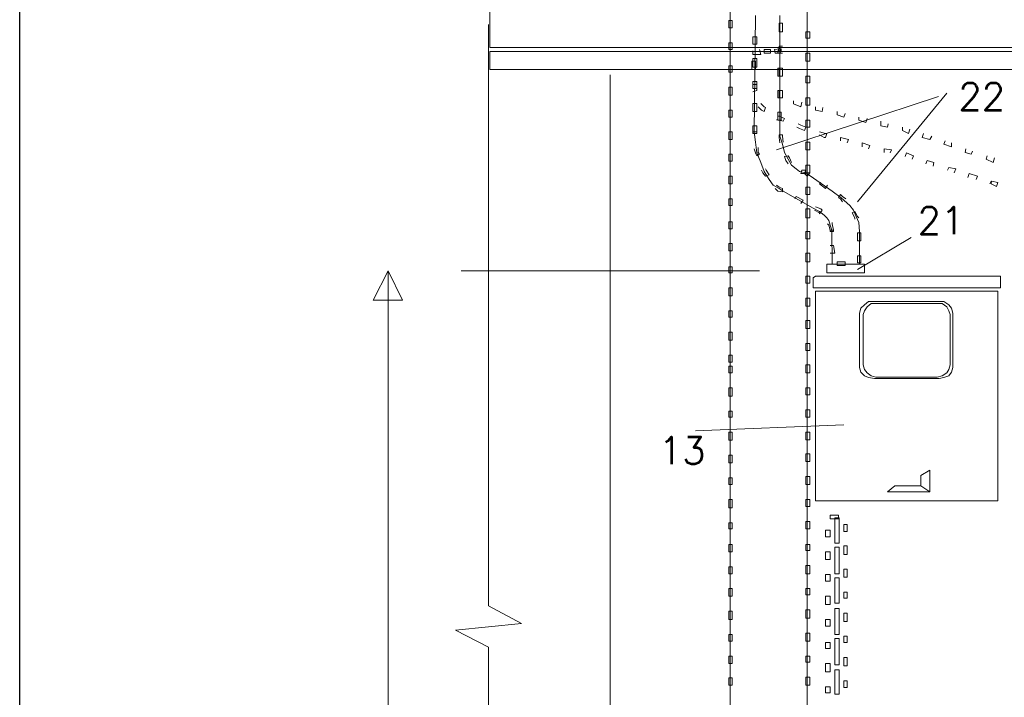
# Model space of a CAD drawing. Header units: metres. Extents: x -81 to 1042, y -541 to 334.
# Tile 104 of 130: x 922.07 to 925.68, y 212.88 to 215.37. Entities that reach past the tile are written whole.
import ezdxf

# ---------------------------------------------------------------- set-up
doc = ezdxf.new("R2010")
doc.units = ezdxf.units.M
doc.layers.add('LAYER 1', color=7, linetype='Continuous', lineweight=20)
doc.layers.add('P-CONTORNO', color=4, linetype='Continuous', lineweight=30)
doc.styles.add('txt', font='txt.shx')

msp = doc.modelspace()

# ---------------------------------------------------------------- linework, layer by layer
at = {"layer": 'LAYER 1', "color": 7}
for p, q in [((923.7913, 215.5706), (923.7913, 215.2706)), ((923.7863, 215.3556), (923.7863, 213.2206)), ((923.7913, 215.2706), (927.1583, 215.2706)), ((927.1583, 215.2556), (923.7913, 215.2556)), ((923.7913, 215.2556), (923.7913, 215.1906)), ((923.7913, 215.1906), (927.1583, 215.1906)), ((924.2333, 215.1706), (924.2333, 211.1506)), ((924.8433, 214.8956), (925.4383, 215.0906)), ((925.1413, 214.7036), (925.4683, 215.1036)), ((925.1413, 214.4556), (925.3383, 214.5736)), ((925.1663, 214.4756), (925.0283, 214.4756)), ((925.0283, 214.4756), (925.0283, 214.4436)), ((925.1663, 214.4436), (925.1663, 214.4756)), ((923.4183, 214.4506), (923.4183, 211.1556)), ((923.6863, 214.4506), (924.7813, 214.4506)), ((924.9863, 214.4306), (924.9783, 214.4256)), ((924.9783, 214.4256), (924.9783, 214.3886)), ((925.6663, 214.4306), (924.9863, 214.4306)), ((925.0283, 214.4436), (925.1663, 214.4436)), ((925.6663, 214.4256), (925.6663, 214.4306)), ((925.6663, 214.3886), (925.6663, 214.4256)), ((924.9783, 214.3886), (924.9863, 214.3886)), ((924.9863, 214.3886), (925.6663, 214.3886)), ((925.6563, 214.3756), (924.9863, 214.3756)), ((924.9863, 214.3756), (924.9863, 213.6056)), ((925.6563, 213.6056), (925.6563, 214.3756)), ((925.1533, 214.3136), (925.1663, 214.3256)), ((925.1663, 214.3256), (925.1813, 214.3386)), ((925.1663, 214.3036), (925.1763, 214.3186)), ((925.1763, 214.3186), (925.1913, 214.3306)), ((925.1813, 214.3386), (925.2033, 214.3386)), ((925.1913, 214.3306), (925.2083, 214.3306)), ((925.2033, 214.3386), (925.4583, 214.3386)), ((925.2083, 214.3306), (925.4513, 214.3306)), ((925.4513, 214.3306), (925.4683, 214.3186)), ((925.4583, 214.3386), (925.4763, 214.3256)), ((925.4683, 214.3186), (925.4763, 214.3036)), ((925.4763, 214.3256), (925.4863, 214.3136)), ((925.1483, 214.2956), (925.1533, 214.3136)), ((925.1483, 214.0956), (925.1483, 214.2956)), ((925.1613, 214.2906), (925.1663, 214.3036)), ((925.1613, 214.1056), (925.1613, 214.2906)), ((925.4763, 214.3036), (925.4813, 214.2906)), ((925.4813, 214.2906), (925.4813, 214.1056)), ((925.4863, 214.3136), (925.4913, 214.2956)), ((925.4913, 214.2956), (925.4913, 214.0956)), ((925.1663, 214.0886), (925.1613, 214.1056)), ((925.4813, 214.1056), (925.4763, 214.0886)), ((925.1533, 214.0786), (925.1483, 214.0956)), ((925.1663, 214.0656), (925.1533, 214.0786)), ((925.1763, 214.0756), (925.1663, 214.0886)), ((925.1813, 214.0586), (925.1663, 214.0656)), ((925.1913, 214.0656), (925.1763, 214.0756)), ((925.2083, 214.0606), (925.1913, 214.0656)), ((925.4513, 214.0656), (925.4333, 214.0606)), ((925.4683, 214.0756), (925.4513, 214.0656)), ((925.4763, 214.0656), (925.4583, 214.0586)), ((925.4763, 214.0886), (925.4683, 214.0756)), ((925.4863, 214.0786), (925.4763, 214.0656)), ((925.4913, 214.0956), (925.4863, 214.0786)), ((925.2033, 214.0556), (925.1813, 214.0586)), ((925.4413, 214.0556), (925.2033, 214.0556)), ((925.4333, 214.0606), (925.2083, 214.0606)), ((925.4583, 214.0586), (925.4413, 214.0556)), ((925.0913, 213.8856), (924.5463, 213.8636)), ((925.3733, 213.6986), (925.4063, 213.7186)), ((925.4063, 213.7186), (925.4063, 213.6386)), ((925.3733, 213.6606), (925.3733, 213.6986)), ((925.2513, 213.6386), (925.2783, 213.6606)), ((925.4063, 213.6386), (925.2513, 213.6386)), ((925.2783, 213.6606), (925.3733, 213.6606)), ((925.3733, 213.6606), (925.4063, 213.6386)), ((925.4063, 213.6386), (925.3733, 213.6606)), ((924.9863, 213.6056), (925.6563, 213.6056)), ((923.7863, 213.2206), (923.9083, 213.1556)), ((923.9083, 213.1556), (923.6663, 213.1306)), ((923.6663, 213.1306), (923.7863, 213.0686)), ((923.7863, 213.0686), (923.7863, 211.1606))]:
    msp.add_line(p, q, dxfattribs=at)
at = {"layer": 'LAYER 1'}
for p, q in [((924.6733, 215.5806), (924.6733, 209.8586)), ((924.9563, 209.8586), (924.9563, 215.5806)), ((924.6813, 215.3706), (924.6683, 215.3706)), ((924.6683, 215.3706), (924.6683, 215.3436)), ((924.6813, 215.3436), (924.6813, 215.3706)), ((924.7613, 214.9606), (924.7663, 215.3886)), ((924.8563, 215.3886), (924.8563, 214.9456)), ((924.6683, 215.3436), (924.6813, 215.3436)), ((924.8663, 215.3606), (924.8533, 215.3606)), ((924.8533, 215.3606), (924.8533, 215.3286)), ((924.8533, 215.3286), (924.8663, 215.3286)), ((924.8663, 215.3286), (924.8663, 215.3606)), ((924.9663, 215.3286), (924.9513, 215.3286)), ((924.9513, 215.3286), (924.9513, 215.3056)), ((924.9663, 215.3056), (924.9663, 215.3286)), ((924.7713, 215.3106), (924.7563, 215.3106)), ((924.7563, 215.3106), (924.7563, 215.2836)), ((924.7713, 215.2836), (924.7713, 215.3106)), ((924.9513, 215.3056), (924.9663, 215.3056)), ((924.6813, 215.2886), (924.6683, 215.2886)), ((924.6683, 215.2886), (924.6683, 215.2636)), ((924.6683, 215.2636), (924.6813, 215.2636)), ((924.6813, 215.2636), (924.6813, 215.2886)), ((924.7563, 215.2836), (924.7713, 215.2836)), ((924.7563, 215.2456), (924.7563, 215.2586)), ((924.7813, 215.2636), (924.7863, 215.2456)), ((924.8213, 215.2636), (924.7983, 215.2636)), ((924.7983, 215.2636), (924.7983, 215.2506)), ((924.8213, 215.2506), (924.8213, 215.2636)), ((924.8563, 215.2656), (924.8363, 215.2636)), ((924.8363, 215.2636), (924.8383, 215.2506)), ((924.8483, 215.2506), (924.8533, 215.2756)), ((924.8483, 215.2506), (924.8483, 215.2586)), ((924.8483, 215.2586), (924.8613, 215.2586)), ((924.8533, 215.2756), (924.8663, 215.2756)), ((924.8613, 215.2586), (924.8563, 215.2656)), ((924.8613, 215.2656), (924.8563, 215.2656)), ((924.8563, 215.2506), (924.8613, 215.2586)), ((924.8613, 215.2586), (924.8613, 215.2656)), ((924.7663, 215.2206), (924.7533, 215.2206)), ((924.7533, 215.2206), (924.7533, 215.1906)), ((924.7863, 215.2456), (924.7563, 215.2456)), ((924.7713, 215.2306), (924.7563, 215.2306)), ((924.7563, 215.2306), (924.7563, 215.1986)), ((924.7663, 215.1906), (924.7663, 215.2206)), ((924.7713, 215.1986), (924.7713, 215.2306)), ((924.7983, 215.2506), (924.8213, 215.2506)), ((924.8383, 215.2506), (924.8563, 215.2506)), ((924.8663, 215.2506), (924.8483, 215.2506)), ((924.8663, 215.2506), (924.8483, 215.2506)), ((924.9663, 215.2506), (924.9513, 215.2506)), ((924.9513, 215.2506), (924.9513, 215.2206)), ((924.9513, 215.2206), (924.9663, 215.2206)), ((924.9663, 215.2206), (924.9663, 215.2506)), ((924.6813, 215.2036), (924.6683, 215.2036)), ((924.6683, 215.2036), (924.6683, 215.1806)), ((924.6813, 215.1806), (924.6813, 215.2036)), ((924.7533, 215.1906), (924.7663, 215.1906)), ((924.7563, 215.1986), (924.7713, 215.1986)), ((924.8663, 215.1956), (924.8483, 215.1956)), ((924.8483, 215.1956), (924.8483, 215.1656)), ((924.8663, 215.1956), (924.8533, 215.1956)), ((924.8533, 215.1956), (924.8533, 215.1656)), ((924.8663, 215.1656), (924.8663, 215.1956)), ((924.8663, 215.1656), (924.8663, 215.1956)), ((924.6683, 215.1806), (924.6813, 215.1806)), ((924.8483, 215.1656), (924.8663, 215.1656)), ((924.8533, 215.1656), (924.8663, 215.1656)), ((924.9663, 215.1656), (924.9513, 215.1656)), ((924.9513, 215.1656), (924.9513, 215.1406)), ((924.9663, 215.1406), (924.9663, 215.1656)), ((924.6813, 215.1256), (924.6683, 215.1256)), ((924.6683, 215.1256), (924.6683, 215.0956)), ((924.6813, 215.0956), (924.6813, 215.1256)), ((924.7713, 215.1456), (924.7563, 215.1456)), ((924.7563, 215.1456), (924.7563, 215.1206)), ((924.7563, 215.1356), (924.7713, 215.1356)), ((924.7563, 215.1206), (924.7713, 215.1206)), ((924.7713, 215.1136), (924.7563, 215.1086)), ((924.7713, 215.1206), (924.7713, 215.1456)), ((924.7713, 215.1356), (924.7713, 215.1136)), ((924.8483, 215.0856), (924.8483, 215.1136)), ((924.8483, 215.1136), (924.8663, 215.1136)), ((924.8663, 215.1136), (924.8533, 215.1136)), ((924.8533, 215.1136), (924.8533, 215.0856)), ((924.8663, 215.0856), (924.8663, 215.1136)), ((924.9513, 215.1406), (924.9663, 215.1406)), ((924.6683, 215.0956), (924.6813, 215.0956)), ((924.8613, 215.0856), (924.8483, 215.0856)), ((924.8533, 215.0856), (924.8663, 215.0856)), ((924.9063, 215.0636), (924.9063, 215.0756)), ((924.9663, 215.0856), (924.9513, 215.0856)), ((924.9513, 215.0856), (924.9513, 215.0586)), ((924.9663, 215.0586), (924.9663, 215.0856)), ((924.6813, 215.0406), (924.6683, 215.0406)), ((924.6683, 215.0406), (924.6683, 215.0156)), ((924.6813, 215.0156), (924.6813, 215.0406)), ((924.7713, 215.0656), (924.7563, 215.0656)), ((924.7563, 215.0656), (924.7563, 215.0356)), ((924.7713, 215.0356), (924.7713, 215.0656)), ((924.7763, 215.0536), (924.7883, 215.0406)), ((924.7983, 215.0536), (924.7863, 215.0656)), ((924.7883, 215.0406), (924.7983, 215.0356)), ((924.8033, 215.0506), (924.7983, 215.0536)), ((924.7983, 215.0356), (924.8033, 215.0506)), ((924.9333, 215.0536), (924.9063, 215.0636)), ((924.9363, 215.0706), (924.9333, 215.0536)), ((924.9513, 215.0586), (924.9663, 215.0586)), ((924.9863, 215.0406), (924.9863, 215.0536)), ((925.0113, 215.0356), (924.9863, 215.0406)), ((925.0133, 215.0506), (925.0113, 215.0356)), ((924.6683, 215.0156), (924.6813, 215.0156)), ((924.7563, 215.0356), (924.7713, 215.0356)), ((924.8433, 215.0056), (924.8483, 215.0056)), ((924.8613, 215.0336), (924.8483, 215.0336)), ((924.8483, 215.0336), (924.8483, 215.0036)), ((924.8533, 215.0186), (924.8483, 215.0186)), ((924.8483, 215.0056), (924.8683, 215.0006)), ((924.8483, 215.0036), (924.8613, 215.0036)), ((924.8733, 215.0106), (924.8533, 215.0186)), ((924.8613, 215.0036), (924.8613, 215.0336)), ((924.8683, 215.0006), (924.8733, 215.0106)), ((924.9663, 215.0036), (924.9513, 215.0036)), ((924.9513, 215.0036), (924.9513, 214.9786)), ((924.9663, 214.9786), (924.9663, 215.0036)), ((925.0663, 215.0236), (925.0663, 215.0356)), ((925.0913, 215.0156), (925.0663, 215.0236)), ((925.0963, 215.0286), (925.0913, 215.0156)), ((925.1463, 215.0036), (925.1463, 215.0156)), ((925.1713, 214.9956), (925.1463, 215.0036)), ((925.1763, 215.0106), (925.1713, 214.9956)), ((924.7713, 214.9836), (924.7563, 214.9836)), ((924.7563, 214.9836), (924.7563, 214.9606)), ((924.7713, 214.9606), (924.7713, 214.9836)), ((924.9183, 214.9786), (924.9283, 214.9736)), ((924.9333, 214.9856), (924.9233, 214.9906)), ((924.9283, 214.9736), (924.9463, 214.9656)), ((924.9513, 214.9786), (924.9333, 214.9856)), ((924.9463, 214.9656), (924.9513, 214.9786)), ((924.9513, 214.9786), (924.9663, 214.9786)), ((925.2263, 214.9836), (925.2263, 215.0006)), ((925.2513, 214.9786), (925.2263, 214.9836)), ((925.2533, 214.9906), (925.2513, 214.9786)), ((925.3063, 214.9656), (925.3063, 214.9786)), ((925.3333, 214.9706), (925.3283, 214.9556)), ((924.6813, 214.9606), (924.6683, 214.9606)), ((924.6683, 214.9606), (924.6683, 214.9336)), ((924.6683, 214.9336), (924.6813, 214.9336)), ((924.6813, 214.9336), (924.6813, 214.9606)), ((924.7563, 214.9606), (924.7713, 214.9606)), ((924.7563, 214.9606), (924.7563, 214.9556)), ((924.7563, 214.9556), (924.7713, 214.9556)), ((924.7663, 214.9236), (924.7613, 214.9606)), ((924.7713, 214.9556), (924.7713, 214.9606)), ((924.8663, 214.9506), (924.8533, 214.9506)), ((924.8533, 214.9506), (924.8533, 214.9406)), ((924.8533, 214.9406), (924.8563, 214.9206)), ((924.8563, 214.9456), (924.8663, 214.9156)), ((924.8663, 214.9456), (924.8663, 214.9506)), ((924.8683, 214.9236), (924.8663, 214.9456)), ((925.0233, 214.9556), (925.0013, 214.9606)), ((925.0013, 214.9506), (925.0183, 214.9406)), ((925.0183, 214.9406), (925.0233, 214.9406)), ((925.0233, 214.9406), (925.0283, 214.9556)), ((925.0283, 214.9556), (925.0233, 214.9556)), ((925.0783, 214.9286), (925.0783, 214.9406)), ((925.0783, 214.9406), (925.1083, 214.9336)), ((925.1083, 214.9336), (925.1033, 214.9206)), ((925.3283, 214.9556), (925.3063, 214.9656)), ((925.3783, 214.9406), (925.3833, 214.9556)), ((925.4063, 214.9336), (925.3783, 214.9406)), ((925.4133, 214.9456), (925.4063, 214.9336)), ((924.7613, 214.8986), (924.7663, 214.8836)), ((924.7713, 214.8836), (924.7663, 214.9236)), ((924.7763, 214.8856), (924.7763, 214.9036)), ((924.8663, 214.9156), (924.8733, 214.8856)), ((924.9663, 214.9236), (924.9513, 214.9236)), ((924.9513, 214.9236), (924.9513, 214.8956)), ((924.9513, 214.8956), (924.9663, 214.8956)), ((924.9663, 214.8956), (924.9663, 214.9236)), ((925.1583, 214.9056), (925.1583, 214.9206)), ((925.1583, 214.9206), (925.1863, 214.9106)), ((925.1863, 214.9106), (925.1813, 214.8986)), ((925.2383, 214.8856), (925.2383, 214.8986)), ((925.2383, 214.8986), (925.2663, 214.8956)), ((925.2663, 214.8956), (925.2613, 214.8836)), ((925.4583, 214.9156), (925.4633, 214.9286)), ((925.4863, 214.9056), (925.4583, 214.9156)), ((925.4863, 214.9206), (925.4863, 214.9056)), ((925.5363, 214.8856), (925.5383, 214.8986)), ((924.6813, 214.8786), (924.6683, 214.8786)), ((924.6683, 214.8786), (924.6683, 214.8536)), ((924.6813, 214.8536), (924.6813, 214.8786)), ((924.7663, 214.8836), (924.7713, 214.8736)), ((924.7863, 214.8486), (924.7713, 214.8836)), ((924.7713, 214.8736), (924.7813, 214.8786)), ((924.7813, 214.8786), (924.7763, 214.8856)), ((924.8733, 214.8856), (924.8863, 214.8606)), ((924.8863, 214.8736), (924.8733, 214.8706)), ((924.8733, 214.8706), (924.8783, 214.8556)), ((924.8913, 214.8656), (924.8863, 214.8736)), ((924.8863, 214.8606), (924.8983, 214.8386)), ((924.8983, 214.8486), (924.8913, 214.8656)), ((925.3163, 214.8706), (925.3213, 214.8836)), ((925.3213, 214.8836), (925.3463, 214.8736)), ((925.3463, 214.8736), (925.3413, 214.8606)), ((925.5583, 214.8786), (925.5363, 214.8856)), ((925.5633, 214.8906), (925.5583, 214.8786)), ((925.6133, 214.8606), (925.6163, 214.8736)), ((925.6383, 214.8486), (925.6133, 214.8606)), ((925.6433, 214.8656), (925.6383, 214.8486)), ((924.6683, 214.8536), (924.6813, 214.8536)), ((924.7983, 214.8156), (924.7863, 214.8486)), ((924.8063, 214.8206), (924.8033, 214.8256)), ((924.8783, 214.8556), (924.8863, 214.8436)), ((924.8983, 214.8386), (924.9163, 214.8256)), ((924.9163, 214.8256), (924.9283, 214.8156)), ((924.9663, 214.8386), (924.9513, 214.8386)), ((924.9513, 214.8386), (924.9513, 214.8106)), ((924.9663, 214.8106), (924.9663, 214.8386)), ((925.3913, 214.8436), (925.3963, 214.8556)), ((925.3963, 214.8556), (925.4213, 214.8486)), ((925.4213, 214.8486), (925.4183, 214.8356)), ((925.4713, 214.8206), (925.4763, 214.8306)), ((925.4763, 214.8306), (925.5013, 214.8256)), ((925.5013, 214.8256), (925.4963, 214.8106)), ((924.6813, 214.7986), (924.6683, 214.7986)), ((924.6683, 214.7986), (924.6683, 214.7706)), ((924.6813, 214.7706), (924.6813, 214.7986)), ((924.7883, 214.8206), (924.7933, 214.8106)), ((924.7933, 214.8106), (924.8033, 214.7986)), ((924.8163, 214.7856), (924.7983, 214.8156)), ((924.8033, 214.7986), (924.8163, 214.8036)), ((924.8163, 214.8036), (924.8063, 214.8206)), ((924.9283, 214.8156), (924.9513, 214.8106)), ((924.9363, 214.8206), (924.9333, 214.8086)), ((924.9333, 214.8086), (924.9513, 214.8086)), ((924.9513, 214.8206), (924.9363, 214.8206)), ((924.9463, 214.8086), (924.9513, 214.8206)), ((924.9563, 214.7986), (924.9463, 214.8086)), ((924.9513, 214.8086), (924.9463, 214.8086)), ((924.9513, 214.8106), (925.0483, 214.7436)), ((924.9513, 214.8106), (924.9663, 214.8106)), ((924.9663, 214.8106), (924.9563, 214.7986)), ((925.5463, 214.7936), (925.5513, 214.8086)), ((925.5513, 214.8086), (925.5813, 214.7986)), ((925.5813, 214.7986), (925.5763, 214.7856)), ((924.6683, 214.7706), (924.6813, 214.7706)), ((924.8313, 214.7656), (924.8163, 214.7856)), ((924.8533, 214.7536), (924.8313, 214.7656)), ((924.8383, 214.7536), (924.8483, 214.7436)), ((924.8533, 214.7586), (924.8433, 214.7656)), ((924.8663, 214.7536), (924.8533, 214.7586)), ((924.8683, 214.7436), (924.8533, 214.7536)), ((924.8663, 214.7406), (924.8663, 214.7536)), ((924.9663, 214.7586), (924.9513, 214.7586)), ((924.9513, 214.7586), (924.9513, 214.7306)), ((924.9663, 214.7306), (924.9663, 214.7586)), ((925.0013, 214.7706), (925.0063, 214.7756)), ((925.0233, 214.7536), (925.0013, 214.7706)), ((925.0313, 214.7656), (925.0233, 214.7536)), ((925.6263, 214.7706), (925.6313, 214.7806)), ((925.6313, 214.7806), (925.6333, 214.7806)), ((925.6333, 214.7806), (925.6313, 214.7706)), ((925.6313, 214.7706), (925.6513, 214.7606)), ((925.6563, 214.7756), (925.6333, 214.7806)), ((925.6513, 214.7606), (925.6563, 214.7756)), ((924.6813, 214.7156), (924.6683, 214.7156)), ((924.6683, 214.7156), (924.6683, 214.6906)), ((924.6813, 214.6906), (924.6813, 214.7156)), ((924.8483, 214.7436), (924.8663, 214.7406)), ((924.9783, 214.6806), (924.8683, 214.7436)), ((924.9113, 214.7156), (924.9163, 214.7236)), ((924.9163, 214.7236), (924.9413, 214.7106)), ((924.9513, 214.7306), (924.9663, 214.7306)), ((925.0483, 214.7436), (925.0813, 214.7186)), ((925.0783, 214.7306), (925.0713, 214.7186)), ((925.0713, 214.7186), (925.0783, 214.7156)), ((925.0863, 214.7236), (925.0783, 214.7306)), ((925.0783, 214.7156), (925.0863, 214.7036)), ((925.0813, 214.7186), (925.1133, 214.6906)), ((925.0983, 214.7156), (925.0863, 214.7236)), ((924.6683, 214.6906), (924.6813, 214.6906)), ((924.9413, 214.7106), (924.9333, 214.6986)), ((924.9663, 214.6786), (924.9513, 214.6786)), ((924.9513, 214.6786), (924.9513, 214.6456)), ((924.9663, 214.6456), (924.9663, 214.6786)), ((925.0013, 214.6686), (924.9783, 214.6806)), ((925.0063, 214.6786), (924.9863, 214.6856)), ((925.0113, 214.6736), (925.0063, 214.6786)), ((925.1133, 214.6906), (925.1263, 214.6736)), ((924.9513, 214.6456), (924.9663, 214.6456)), ((924.9833, 214.6736), (925.0013, 214.6636)), ((925.0013, 214.6606), (925.0113, 214.6736)), ((925.0183, 214.6556), (925.0013, 214.6686)), ((925.0013, 214.6636), (925.0013, 214.6606)), ((925.0283, 214.6456), (925.0183, 214.6556)), ((925.0363, 214.6356), (925.0283, 214.6456)), ((925.1313, 214.6686), (925.1213, 214.6636)), ((925.1213, 214.6636), (925.1313, 214.6456)), ((925.1263, 214.6736), (925.1363, 214.6506)), ((925.1413, 214.6506), (925.1313, 214.6686)), ((925.1313, 214.6456), (925.1313, 214.6406)), ((925.1363, 214.6506), (925.1463, 214.6286)), ((925.1463, 214.6456), (925.1413, 214.6506)), ((924.6813, 214.6306), (924.6683, 214.6306)), ((924.6683, 214.6306), (924.6683, 214.6056)), ((924.6813, 214.6056), (924.6813, 214.6306)), ((925.0313, 214.6236), (925.0363, 214.6186)), ((925.0413, 214.6186), (925.0363, 214.6356)), ((925.0363, 214.6186), (925.0413, 214.6006)), ((925.0463, 214.6006), (925.0413, 214.6186)), ((925.0483, 214.6236), (925.0483, 214.6286)), ((925.0533, 214.6006), (925.0483, 214.6236)), ((925.1463, 214.6286), (925.1483, 214.5956)), ((924.6683, 214.6056), (924.6813, 214.6056)), ((924.9663, 214.5956), (924.9513, 214.5956)), ((924.9513, 214.5956), (924.9513, 214.5686)), ((924.9663, 214.5686), (924.9663, 214.5956)), ((925.0413, 214.6006), (925.0533, 214.6006)), ((925.0533, 214.6006), (925.0413, 214.6006)), ((925.0413, 214.6006), (925.0413, 214.5956)), ((925.0413, 214.5956), (925.0533, 214.5956)), ((925.0483, 214.4756), (925.0463, 214.6006)), ((925.0533, 214.5956), (925.0533, 214.6006)), ((925.1533, 214.5906), (925.1413, 214.5906)), ((925.1413, 214.5906), (925.1413, 214.5606)), ((925.1483, 214.5956), (925.1483, 214.4756)), ((925.1533, 214.5606), (925.1533, 214.5906)), ((924.6813, 214.5506), (924.6683, 214.5506)), ((924.6683, 214.5506), (924.6683, 214.5236)), ((924.6813, 214.5236), (924.6813, 214.5506)), ((924.9513, 214.5686), (924.9663, 214.5686)), ((925.0413, 214.5436), (925.0533, 214.5436)), ((925.0533, 214.5436), (925.0583, 214.5156)), ((925.1413, 214.5606), (925.1533, 214.5606)), ((924.6683, 214.5236), (924.6813, 214.5236)), ((924.9663, 214.5156), (924.9513, 214.5156)), ((924.9513, 214.5156), (924.9513, 214.4836)), ((924.9663, 214.4836), (924.9663, 214.5156)), ((925.0583, 214.5156), (925.0413, 214.5156)), ((925.1533, 214.5056), (925.1413, 214.5056)), ((925.1413, 214.5056), (925.1413, 214.4806)), ((925.1533, 214.4806), (925.1533, 214.5056)), ((924.6813, 214.4656), (924.6683, 214.4656)), ((924.6683, 214.4656), (924.6683, 214.4436)), ((924.6813, 214.4436), (924.6813, 214.4656)), ((924.9513, 214.4836), (924.9663, 214.4836)), ((925.1663, 214.4756), (925.0283, 214.4756)), ((925.0283, 214.4756), (925.0283, 214.4436)), ((925.1483, 214.4756), (925.0483, 214.4756)), ((925.0963, 214.4836), (925.0663, 214.4836)), ((925.0663, 214.4836), (925.0663, 214.4706)), ((925.0663, 214.4706), (925.0963, 214.4706)), ((925.0963, 214.4706), (925.0963, 214.4836)), ((925.1413, 214.4806), (925.1533, 214.4806)), ((925.1663, 214.4436), (925.1663, 214.4756)), ((923.3633, 214.3436), (923.4183, 214.4506)), ((923.4183, 214.4506), (923.4713, 214.3436)), ((924.6683, 214.4436), (924.6813, 214.4436)), ((924.9663, 214.4306), (924.9513, 214.4306)), ((924.9513, 214.4306), (924.9513, 214.4056)), ((924.9663, 214.4056), (924.9663, 214.4306)), ((924.9863, 214.4306), (924.9783, 214.4256)), ((924.9783, 214.4256), (924.9783, 214.3886)), ((925.6663, 214.4306), (924.9863, 214.4306)), ((925.0283, 214.4436), (925.1663, 214.4436)), ((925.6663, 214.4256), (925.6663, 214.4306)), ((925.6663, 214.3886), (925.6663, 214.4256)), ((924.9513, 214.4056), (924.9663, 214.4056)), ((924.6813, 214.3886), (924.6683, 214.3886)), ((924.6683, 214.3886), (924.6683, 214.3586)), ((924.6683, 214.3586), (924.6813, 214.3586)), ((924.6813, 214.3586), (924.6813, 214.3886)), ((924.9783, 214.3886), (924.9863, 214.3886)), ((924.9863, 214.3886), (925.6663, 214.3886)), ((925.6563, 214.3756), (924.9863, 214.3756)), ((924.9863, 214.3756), (924.9863, 213.6056)), ((925.6563, 213.6056), (925.6563, 214.3756)), ((923.4713, 214.3436), (923.3633, 214.3436)), ((924.9663, 214.3506), (924.9513, 214.3506)), ((924.9513, 214.3506), (924.9513, 214.3206)), ((924.9513, 214.3206), (924.9663, 214.3206)), ((924.9663, 214.3206), (924.9663, 214.3506)), ((925.1533, 214.3136), (925.1663, 214.3256)), ((925.1663, 214.3256), (925.1813, 214.3386)), ((925.1663, 214.3036), (925.1763, 214.3186)), ((925.1763, 214.3186), (925.1913, 214.3306)), ((925.1813, 214.3386), (925.2033, 214.3386)), ((925.1913, 214.3306), (925.2083, 214.3306)), ((925.2033, 214.3386), (925.4583, 214.3386)), ((925.2083, 214.3306), (925.4513, 214.3306)), ((925.4513, 214.3306), (925.4683, 214.3186)), ((925.4583, 214.3386), (925.4763, 214.3256)), ((925.4683, 214.3186), (925.4763, 214.3036)), ((925.4763, 214.3256), (925.4863, 214.3136)), ((924.6813, 214.3036), (924.6683, 214.3036)), ((924.6683, 214.3036), (924.6683, 214.2806)), ((924.6683, 214.2806), (924.6813, 214.2806)), ((924.6813, 214.2806), (924.6813, 214.3036)), ((925.1483, 214.2956), (925.1533, 214.3136)), ((925.1483, 214.0956), (925.1483, 214.2956)), ((925.1613, 214.2906), (925.1663, 214.3036)), ((925.1613, 214.1056), (925.1613, 214.2906)), ((925.4763, 214.3036), (925.4813, 214.2906)), ((925.4813, 214.2906), (925.4813, 214.1056)), ((925.4863, 214.3136), (925.4913, 214.2956)), ((925.4913, 214.2956), (925.4913, 214.0956)), ((924.9663, 214.2686), (924.9513, 214.2686)), ((924.9513, 214.2686), (924.9513, 214.2386)), ((924.9663, 214.2386), (924.9663, 214.2686)), ((924.6813, 214.2256), (924.6683, 214.2256)), ((924.6683, 214.2256), (924.6683, 214.1956)), ((924.6813, 214.1956), (924.6813, 214.2256)), ((924.9513, 214.2386), (924.9663, 214.2386)), ((924.6683, 214.1956), (924.6813, 214.1956)), ((924.9663, 214.1836), (924.9513, 214.1836)), ((924.9513, 214.1836), (924.9513, 214.1586)), ((924.9663, 214.1586), (924.9663, 214.1836)), ((924.6813, 214.1406), (924.6683, 214.1406)), ((924.6683, 214.1406), (924.6683, 214.1156)), ((924.6813, 214.1156), (924.6813, 214.1406)), ((924.9513, 214.1586), (924.9663, 214.1586)), ((924.6683, 214.1156), (924.6813, 214.1156)), ((924.6813, 214.1006), (924.6683, 214.1006)), ((924.6683, 214.1006), (924.6683, 214.0756)), ((924.6813, 214.0756), (924.6813, 214.1006)), ((924.9663, 214.1056), (924.9513, 214.1056)), ((924.9513, 214.1056), (924.9513, 214.0756)), ((924.9663, 214.0756), (924.9663, 214.1056)), ((925.1663, 214.0886), (925.1613, 214.1056)), ((925.4813, 214.1056), (925.4763, 214.0886)), ((924.6683, 214.0756), (924.6813, 214.0756)), ((924.9513, 214.0756), (924.9663, 214.0756)), ((925.1533, 214.0786), (925.1483, 214.0956)), ((925.1663, 214.0656), (925.1533, 214.0786)), ((925.1763, 214.0756), (925.1663, 214.0886)), ((925.1813, 214.0586), (925.1663, 214.0656)), ((925.1913, 214.0656), (925.1763, 214.0756)), ((925.2083, 214.0606), (925.1913, 214.0656)), ((925.4513, 214.0656), (925.4333, 214.0606)), ((925.4683, 214.0756), (925.4513, 214.0656)), ((925.4763, 214.0656), (925.4583, 214.0586)), ((925.4763, 214.0886), (925.4683, 214.0756)), ((925.4863, 214.0786), (925.4763, 214.0656)), ((925.4913, 214.0956), (925.4863, 214.0786)), ((925.2033, 214.0556), (925.1813, 214.0586)), ((925.4413, 214.0556), (925.2033, 214.0556)), ((925.4333, 214.0606), (925.2083, 214.0606)), ((925.4583, 214.0586), (925.4413, 214.0556)), ((924.6813, 214.0206), (924.6683, 214.0206)), ((924.6683, 214.0206), (924.6683, 213.9906)), ((924.6813, 213.9906), (924.6813, 214.0206)), ((924.9663, 214.0206), (924.9513, 214.0206)), ((924.9513, 214.0206), (924.9513, 213.9956)), ((924.9513, 213.9956), (924.9663, 213.9956)), ((924.9663, 213.9956), (924.9663, 214.0206)), ((924.6683, 213.9906), (924.6813, 213.9906)), ((924.6813, 213.9356), (924.6683, 213.9356)), ((924.6683, 213.9356), (924.6683, 213.9136)), ((924.6813, 213.9136), (924.6813, 213.9356)), ((924.9663, 213.9406), (924.9513, 213.9406)), ((924.9513, 213.9406), (924.9513, 213.9136)), ((924.9663, 213.9136), (924.9663, 213.9406)), ((924.6683, 213.9136), (924.6813, 213.9136)), ((924.9513, 213.9136), (924.9663, 213.9136)), ((924.6813, 213.8586), (924.6683, 213.8586)), ((924.6683, 213.8586), (924.6683, 213.8286)), ((924.6813, 213.8286), (924.6813, 213.8586)), ((924.9663, 213.8586), (924.9513, 213.8586)), ((924.9513, 213.8586), (924.9513, 213.8306)), ((924.9663, 213.8306), (924.9663, 213.8586)), ((924.6683, 213.8286), (924.6813, 213.8286)), ((924.9513, 213.8306), (924.9663, 213.8306)), ((924.9663, 213.7786), (924.9513, 213.7786)), ((924.9513, 213.7786), (924.9513, 213.7506)), ((924.9663, 213.7506), (924.9663, 213.7786)), ((924.6813, 213.7736), (924.6683, 213.7736)), ((924.6683, 213.7736), (924.6683, 213.7456)), ((924.6683, 213.7456), (924.6813, 213.7456)), ((924.6813, 213.7456), (924.6813, 213.7736)), ((924.9513, 213.7506), (924.9663, 213.7506)), ((924.6813, 213.6906), (924.6683, 213.6906)), ((924.6683, 213.6906), (924.6683, 213.6656)), ((924.6813, 213.6656), (924.6813, 213.6906)), ((924.9663, 213.6956), (924.9513, 213.6956)), ((924.9513, 213.6956), (924.9513, 213.6656)), ((924.9663, 213.6656), (924.9663, 213.6956)), ((924.6683, 213.6656), (924.6813, 213.6656)), ((924.9513, 213.6656), (924.9663, 213.6656)), ((924.6813, 213.6106), (924.6683, 213.6106)), ((924.6683, 213.6106), (924.6683, 213.5806)), ((924.6813, 213.5806), (924.6813, 213.6106)), ((924.9663, 213.6106), (924.9513, 213.6106)), ((924.9513, 213.6106), (924.9513, 213.5856)), ((924.9663, 213.5856), (924.9663, 213.6106)), ((924.9863, 213.6056), (925.6563, 213.6056)), ((924.6683, 213.5806), (924.6813, 213.5806)), ((924.9513, 213.5856), (924.9663, 213.5856)), ((924.6813, 213.5256), (924.6683, 213.5256)), ((924.6683, 213.5256), (924.6683, 213.5036)), ((924.6813, 213.5036), (924.6813, 213.5256)), ((924.9663, 213.5306), (924.9513, 213.5306)), ((924.9513, 213.5306), (924.9513, 213.5036)), ((924.9663, 213.5036), (924.9663, 213.5306)), ((925.0713, 213.5536), (925.0413, 213.5536)), ((925.0413, 213.5536), (925.0413, 213.5406)), ((925.0413, 213.5406), (925.0713, 213.5406)), ((925.0733, 213.5436), (925.0583, 213.5436)), ((925.0583, 213.5436), (925.0583, 213.4506)), ((925.0713, 213.5406), (925.0713, 213.5536)), ((925.0733, 213.4506), (925.0733, 213.5436)), ((924.6683, 213.5036), (924.6813, 213.5036)), ((924.9513, 213.5036), (924.9663, 213.5036)), ((925.0413, 213.4986), (925.0233, 213.4986)), ((925.0233, 213.4986), (925.0233, 213.4736)), ((925.0413, 213.4736), (925.0413, 213.4986)), ((925.1033, 213.5186), (925.0913, 213.5186)), ((925.0913, 213.5186), (925.0913, 213.4936)), ((925.0913, 213.4936), (925.1033, 213.4936)), ((925.1033, 213.4936), (925.1033, 213.5186)), ((925.0233, 213.4736), (925.0413, 213.4736)), ((925.0583, 213.4506), (925.0733, 213.4506)), ((924.6813, 213.4456), (924.6683, 213.4456)), ((924.6683, 213.4456), (924.6683, 213.4186)), ((924.6683, 213.4186), (924.6813, 213.4186)), ((924.6813, 213.4186), (924.6813, 213.4456)), ((924.9663, 213.4456), (924.9513, 213.4456)), ((924.9513, 213.4456), (924.9513, 213.4236)), ((924.9513, 213.4236), (924.9663, 213.4236)), ((924.9663, 213.4236), (924.9663, 213.4456)), ((925.0413, 213.4186), (925.0233, 213.4186)), ((925.0233, 213.4186), (925.0233, 213.3906)), ((925.0413, 213.3906), (925.0413, 213.4186)), ((925.0733, 213.4356), (925.0583, 213.4356)), ((925.0583, 213.4356), (925.0583, 213.3386)), ((925.0733, 213.3386), (925.0733, 213.4356)), ((925.1033, 213.4406), (925.0913, 213.4406)), ((925.0913, 213.4406), (925.0913, 213.4086)), ((925.1033, 213.4086), (925.1033, 213.4406)), ((925.0233, 213.3906), (925.0413, 213.3906)), ((925.0913, 213.4086), (925.1033, 213.4086)), ((924.6813, 213.3636), (924.6683, 213.3636)), ((924.6683, 213.3636), (924.6683, 213.3386)), ((924.6813, 213.3386), (924.6813, 213.3636)), ((924.9663, 213.3686), (924.9513, 213.3686)), ((924.9513, 213.3686), (924.9513, 213.3386)), ((924.9663, 213.3386), (924.9663, 213.3686)), ((925.1033, 213.3556), (925.0913, 213.3556)), ((925.0913, 213.3556), (925.0913, 213.3256)), ((925.1033, 213.3256), (925.1033, 213.3556)), ((924.6683, 213.3386), (924.6813, 213.3386)), ((924.9513, 213.3386), (924.9663, 213.3386)), ((925.0413, 213.3356), (925.0233, 213.3356)), ((925.0233, 213.3356), (925.0233, 213.3106)), ((925.0233, 213.3106), (925.0413, 213.3106)), ((925.0413, 213.3106), (925.0413, 213.3356)), ((925.0583, 213.3386), (925.0733, 213.3386)), ((925.0733, 213.3236), (925.0583, 213.3236)), ((925.0583, 213.3236), (925.0583, 213.2306)), ((925.0733, 213.2306), (925.0733, 213.3236)), ((925.0913, 213.3256), (925.1033, 213.3256)), ((924.6813, 213.2836), (924.6683, 213.2836)), ((924.6683, 213.2836), (924.6683, 213.2556)), ((924.6813, 213.2556), (924.6813, 213.2836)), ((924.9663, 213.2836), (924.9513, 213.2836)), ((924.9513, 213.2836), (924.9513, 213.2606)), ((924.9663, 213.2606), (924.9663, 213.2836)), ((925.1033, 213.2706), (925.0913, 213.2706)), ((925.0913, 213.2706), (925.0913, 213.2486)), ((925.1033, 213.2486), (925.1033, 213.2706)), ((924.6683, 213.2556), (924.6813, 213.2556)), ((924.9513, 213.2606), (924.9663, 213.2606)), ((925.0413, 213.2556), (925.0233, 213.2556)), ((925.0233, 213.2556), (925.0233, 213.2256)), ((925.0413, 213.2256), (925.0413, 213.2556)), ((925.0913, 213.2486), (925.1033, 213.2486)), ((924.6813, 213.2006), (924.6683, 213.2006)), ((924.6683, 213.2006), (924.6683, 213.1706)), ((924.6813, 213.1706), (924.6813, 213.2006)), ((924.9663, 213.2056), (924.9513, 213.2056)), ((924.9513, 213.2056), (924.9513, 213.1756)), ((924.9663, 213.1756), (924.9663, 213.2056)), ((925.0233, 213.2256), (925.0413, 213.2256)), ((925.0583, 213.2306), (925.0733, 213.2306)), ((925.0733, 213.2106), (925.0583, 213.2106)), ((925.0583, 213.2106), (925.0583, 213.1156)), ((925.0733, 213.1156), (925.0733, 213.2106)), ((924.6683, 213.1706), (924.6813, 213.1706)), ((924.9513, 213.1756), (924.9663, 213.1756)), ((925.0413, 213.1706), (925.0233, 213.1706)), ((925.0233, 213.1706), (925.0233, 213.1456)), ((925.0413, 213.1456), (925.0413, 213.1706)), ((925.1033, 213.1936), (925.0913, 213.1936)), ((925.0913, 213.1936), (925.0913, 213.1636)), ((925.0913, 213.1636), (925.1033, 213.1636)), ((925.1033, 213.1636), (925.1033, 213.1936)), ((925.0233, 213.1456), (925.0413, 213.1456)), ((924.6813, 213.1156), (924.6683, 213.1156)), ((924.6683, 213.1156), (924.6683, 213.0906)), ((924.6683, 213.0906), (924.6813, 213.0906)), ((924.6813, 213.0906), (924.6813, 213.1156)), ((924.9663, 213.1206), (924.9513, 213.1206)), ((924.9513, 213.1206), (924.9513, 213.0906)), ((924.9513, 213.0906), (924.9663, 213.0906)), ((924.9663, 213.0906), (924.9663, 213.1206)), ((925.0583, 213.1156), (925.0733, 213.1156)), ((925.0733, 213.1006), (925.0583, 213.1006)), ((925.0583, 213.1006), (925.0583, 213.0036)), ((925.0733, 213.0036), (925.0733, 213.1006)), ((925.1033, 213.1086), (925.0913, 213.1086)), ((925.0913, 213.1086), (925.0913, 213.0856)), ((925.1033, 213.0856), (925.1033, 213.1086)), ((925.0413, 213.0856), (925.0233, 213.0856)), ((925.0233, 213.0856), (925.0233, 213.0636)), ((925.0233, 213.0636), (925.0413, 213.0636)), ((925.0413, 213.0636), (925.0413, 213.0856)), ((925.0913, 213.0856), (925.1033, 213.0856)), ((924.6813, 213.0356), (924.6683, 213.0356)), ((924.6683, 213.0356), (924.6683, 213.0086)), ((924.6813, 213.0086), (924.6813, 213.0356)), ((924.9663, 213.0356), (924.9513, 213.0356)), ((924.9513, 213.0356), (924.9513, 213.0136)), ((924.9663, 213.0136), (924.9663, 213.0356)), ((925.1033, 213.0306), (925.0913, 213.0306)), ((925.0913, 213.0306), (925.0913, 213.0006)), ((925.1033, 213.0006), (925.1033, 213.0306)), ((924.6683, 213.0086), (924.6813, 213.0086)), ((924.9513, 213.0136), (924.9663, 213.0136)), ((925.0413, 213.0086), (925.0233, 213.0086)), ((925.0233, 213.0086), (925.0233, 212.9786)), ((925.0413, 212.9786), (925.0413, 213.0086)), ((925.0583, 213.0036), (925.0733, 213.0036)), ((925.0733, 212.9856), (925.0583, 212.9856)), ((925.0583, 212.9856), (925.0583, 212.8956)), ((925.0733, 212.8956), (925.0733, 212.9856)), ((925.0913, 213.0006), (925.1033, 213.0006)), ((924.6813, 212.9556), (924.6683, 212.9556)), ((924.6683, 212.9556), (924.6683, 212.9286)), ((924.6813, 212.9286), (924.6813, 212.9556)), ((924.9663, 212.9586), (924.9513, 212.9586)), ((924.9513, 212.9586), (924.9513, 212.9286)), ((924.9663, 212.9286), (924.9663, 212.9586)), ((925.0233, 212.9786), (925.0413, 212.9786)), ((925.1033, 212.9456), (925.0913, 212.9456)), ((925.0913, 212.9456), (925.0913, 212.9206)), ((925.1033, 212.9206), (925.1033, 212.9456)), ((924.6683, 212.9286), (924.6813, 212.9286)), ((924.9513, 212.9286), (924.9663, 212.9286)), ((925.0413, 212.9236), (925.0233, 212.9236)), ((925.0233, 212.9236), (925.0233, 212.9006)), ((925.0413, 212.9006), (925.0413, 212.9236)), ((925.0913, 212.9206), (925.1033, 212.9206)), ((925.0233, 212.9006), (925.0413, 212.9006)), ((925.0583, 212.8956), (925.0733, 212.8956))]:
    msp.add_line(p, q, dxfattribs=at)
at = {"layer": 'P-CONTORNO'}
msp.add_line((922.0663, 208.9936), (922.0663, 220.4406), dxfattribs=at)

# ---------------------------------------------------------------- texts
at = {"char_height": 0.1, "width": 0.24, "attachment_point": 7, "line_spacing_factor": 0.798, "style": 'txt'}
for s, insert in [('22', (925.5113, 215.0406)), ('21', (925.3613, 214.5856)), ('13', (924.4113, 213.7406))]:
    msp.add_mtext(s, dxfattribs=dict(at, insert=insert))

doc.saveas('drawing.dxf')
